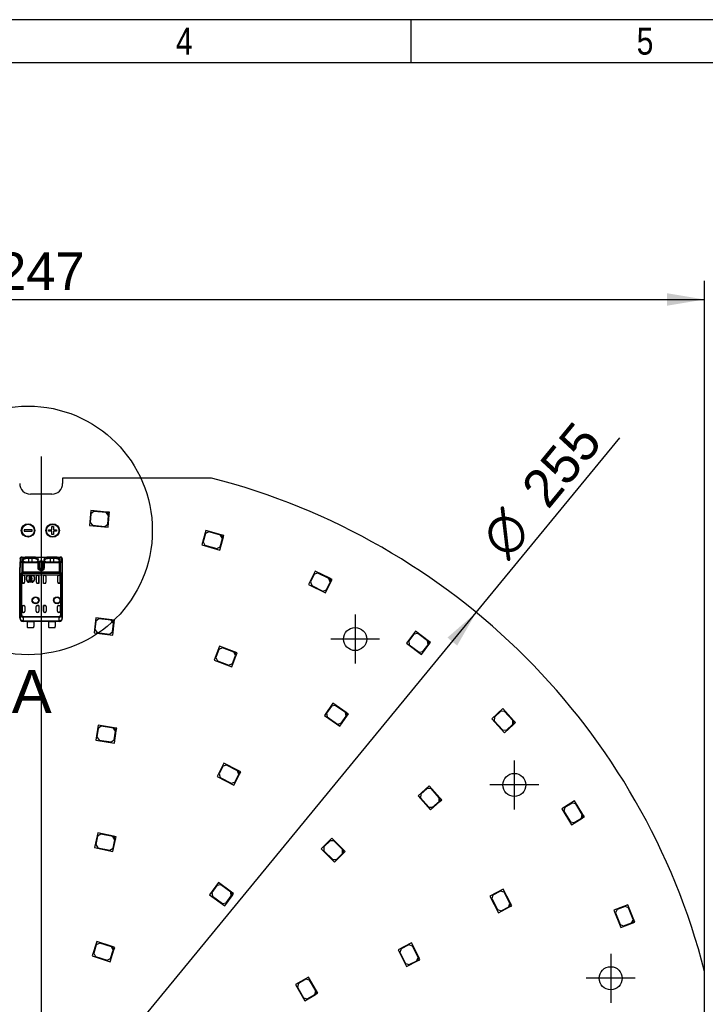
# Model space of a CAD drawing. Header units: millimetres. Extents: x 16 to 406, y 13 to 285.
# Tile 11 of 15: x 155 to 219, y 193 to 285. Entities that reach past the tile are written whole.
import ezdxf
from ezdxf.enums import TextEntityAlignment as Align
from ezdxf.lldxf.tags import DXFTag

# ---------------------------------------------------------------- set-up
doc = ezdxf.new("R2010")
doc.units = ezdxf.units.MM
for name, color, linetype in [('10', 7, 'Continuous'), ('4010-411-12610_S', 7, 'Continuous'), ('Default', 7, 'Continuous'), ('LED_2835', 7, 'Continuous'), ('PCB_RDLED255', 7, 'Continuous')]:
    doc.layers.add(name, color=color, linetype=linetype)
doc.styles.add('SEACAD_Arial', font='arial.ttf')
doc.styles.add('SEACAD_Solid_Edge_ANSI1_Symbols', font='semeca1.ttf')
tags = doc.linetypes.add('CENTER2', pattern=[28.575, 19.05, -3.175, 3.175, -3.175]).pattern_tags.tags
tags[10:11] = [DXFTag(74, 4), DXFTag(75, 0), DXFTag(340, '0'), DXFTag(46, 0.0), DXFTag(50, 0.0), DXFTag(44, 0.0), DXFTag(45, 0.0)]
tags[8:9] = [DXFTag(74, 4), DXFTag(75, 0), DXFTag(340, '0'), DXFTag(46, 0.0), DXFTag(50, 0.0), DXFTag(44, 0.0), DXFTag(45, 0.0)]
tags[6:7] = [DXFTag(74, 4), DXFTag(75, 0), DXFTag(340, '0'), DXFTag(46, 0.0), DXFTag(50, 0.0), DXFTag(44, 0.0), DXFTag(45, 0.0)]
tags[4:5] = [DXFTag(74, 4), DXFTag(75, 0), DXFTag(340, '0'), DXFTag(46, 0.0), DXFTag(50, 0.0), DXFTag(44, 0.0), DXFTag(45, 0.0)]
doc.dimstyles.new('ISO', dxfattribs={"dimtxt": 3.5, "dimasz": 3.5, "dimexe": 1.75, "dimexo": 0, "dimgap": 0.875, "dimtad": 1, "dimlfac": 2, "dimtxsty": 'SEACAD_Arial', "dimblk1": '_SE_FILLED', "dimblk2": '_SE_FILLED', "dimsah": 1, "dimcen": 1.75, "dimadec": 0, "dimazin": 0, "dimtfac": 0.5, "dimtdec": 3, "dimtmove": 0, "dimatfit": 3, "dimfxl": 1, "dimarcsym": 0})

# ---------------------------------------------------------------- blocks, each defined once
blk = doc.blocks.new('SEANNOT_GROUP')
at = {"layer": 'Default', "color": 7, "linetype": 'CENTER2'}
for p, q in [((186.014, 229.216), (186.014, 224.666)), ((188.289, 226.941), (183.739, 226.941))]:
    blk.add_line(p, q, dxfattribs=at)
blk = doc.blocks.new('SEANNOT_GROUP1')
at = {"layer": 'Default', "color": 7, "linetype": 'CENTER2'}
for p, q in [((200.833, 215.636), (200.833, 211.086)), ((203.108, 213.361), (198.558, 213.361))]:
    blk.add_line(p, q, dxfattribs=at)
blk = doc.blocks.new('SEANNOT_GROUP2')
at = {"layer": 'Default', "color": 7, "linetype": 'CENTER2'}
for p, q in [((209.802, 197.647), (209.802, 193.097)), ((212.077, 195.372), (207.527, 195.372))]:
    blk.add_line(p, q, dxfattribs=at)
blk = doc.blocks.new('SEANNOT_GROUP13')
at = {"layer": 'Default', "color": 7, "linetype": 'CENTER2'}
blk.add_line((156.789, 243.921), (156.789, 114.921), dxfattribs=at)
blk = doc.blocks.new('SE')
at = {"layer": '4010-411-12610_S', "color": 7, "linetype": 'Continuous'}
for p, q in [((154.818, 234.4), (154.844, 234.447)), ((154.818, 234.4), (154.818, 233.596)), ((154.818, 234.4), (154.825, 234.109)), ((154.825, 229.215), (154.825, 234.109)), ((154.828, 234.109), (154.825, 234.109)), ((154.828, 229.215), (154.828, 234.109)), ((154.905, 234.056), (154.828, 234.109)), ((155.018, 234.019), (154.905, 234.056)), ((154.925, 234.203), (154.918, 234.494)), ((155.217, 234.541), (154.939, 234.541)), ((155.016, 234.571), (155.393, 234.571)), ((155.018, 233.199), (155.018, 234.019)), ((155.081, 234.019), (155.018, 234.019)), ((155.057, 234.399), (155.059, 234.234)), ((155.107, 234.257), (155.057, 234.399)), ((155.081, 234.113), (155.081, 234.019)), ((155.081, 234.113), (156.496, 234.113)), ((156.496, 234.019), (155.081, 234.019)), ((155.081, 234.019), (155.081, 233.199)), ((155.108, 234.177), (155.107, 234.257)), ((155.254, 234.4), (155.218, 234.541)), ((155.364, 234.123), (156.214, 234.123)), ((155.614, 234.571), (155.393, 234.571)), ((155.393, 234.571), (155.413, 234.421)), ((155.614, 234.421), (155.413, 234.421)), ((155.614, 234.571), (155.614, 234.421)), ((155.964, 234.571), (155.614, 234.571)), ((155.964, 234.421), (155.614, 234.421)), ((155.614, 234.421), (155.614, 234.123)), ((155.964, 234.421), (155.964, 234.571)), ((156.184, 234.571), (155.964, 234.571)), ((156.164, 234.421), (155.964, 234.421)), ((155.964, 234.123), (155.964, 234.421)), ((156.164, 234.421), (156.184, 234.571)), ((156.184, 234.571), (156.578, 234.571)), ((156.325, 234.4), (156.362, 234.54)), ((157.217, 234.541), (156.36, 234.541)), ((156.52, 234.398), (156.47, 234.257)), ((156.496, 234.019), (156.496, 234.113)), ((156.496, 233.521), (156.496, 234.019)), ((156.559, 234.019), (156.496, 234.019)), ((156.519, 234.234), (156.52, 234.398)), ((156.665, 234.053), (156.559, 234.019)), ((156.559, 234.019), (156.559, 233.521)), ((156.578, 234.571), (156.591, 234.57)), ((156.665, 233.521), (156.665, 234.053)), ((157.018, 234.019), (156.912, 234.053)), ((156.912, 234.053), (156.912, 233.521)), ((156.986, 234.571), (156.999, 234.571)), ((156.999, 234.571), (157.393, 234.571)), ((157.081, 234.019), (157.018, 234.019)), ((157.018, 233.521), (157.018, 234.019)), ((157.057, 234.399), (157.059, 234.234)), ((157.107, 234.257), (157.057, 234.399)), ((157.109, 234.093), (157.059, 234.234)), ((157.081, 234.113), (158.496, 234.113)), ((157.081, 234.113), (157.081, 234.019)), ((158.496, 234.019), (157.081, 234.019)), ((157.081, 234.019), (157.081, 233.521)), ((157.108, 234.177), (157.107, 234.257)), ((157.254, 234.4), (157.218, 234.541)), ((157.364, 234.123), (158.214, 234.123)), ((157.393, 234.571), (157.413, 234.421)), ((157.614, 234.571), (157.393, 234.571)), ((157.614, 234.421), (157.413, 234.421)), ((157.614, 234.571), (157.614, 234.421)), ((157.964, 234.571), (157.614, 234.571)), ((157.614, 234.421), (157.614, 234.123)), ((157.964, 234.421), (157.614, 234.421)), ((158.184, 234.571), (157.964, 234.571)), ((157.964, 234.421), (157.964, 234.571)), ((158.164, 234.421), (157.964, 234.421)), ((157.964, 234.123), (157.964, 234.421)), ((158.164, 234.421), (158.184, 234.571)), ((158.184, 234.571), (158.561, 234.571)), ((158.325, 234.4), (158.362, 234.54)), ((158.638, 234.541), (158.36, 234.541)), ((158.47, 234.257), (158.469, 234.198)), ((158.52, 234.398), (158.47, 234.257)), ((158.496, 234.019), (158.496, 234.113)), ((158.496, 233.199), (158.496, 234.019)), ((158.559, 234.019), (158.496, 234.019)), ((158.519, 234.234), (158.52, 234.398)), ((158.672, 234.056), (158.559, 234.019)), ((158.559, 234.019), (158.559, 233.199)), ((158.659, 234.494), (158.652, 234.203)), ((158.749, 234.109), (158.672, 234.056)), ((158.752, 234.109), (158.749, 234.109)), ((158.749, 229.215), (158.749, 234.109)), ((158.752, 234.109), (158.759, 234.4)), ((158.752, 234.109), (158.752, 229.215)), ((158.759, 233.596), (158.759, 234.4)), ((154.814, 228.871), (154.814, 233.596)), ((154.818, 233.596), (154.814, 233.596)), ((154.818, 233.596), (154.818, 233.599)), ((154.971, 233.085), (154.871, 232.917)), ((154.871, 229.151), (154.871, 232.917)), ((154.96, 232.888), (154.96, 229.151)), ((154.96, 232.888), (154.97, 232.887)), ((155.111, 232.887), (154.97, 232.887)), ((155.011, 232.121), (155.011, 232.787)), ((155.012, 232.787), (155.011, 232.787)), ((155.012, 232.787), (155.012, 232.124)), ((155.018, 233.199), (155.081, 233.199)), ((158.535, 233.029), (155.042, 233.029)), ((155.081, 233.199), (158.496, 233.199)), ((155.111, 232.887), (155.133, 232.887)), ((156.444, 232.887), (155.133, 232.887)), ((155.233, 232.787), (155.233, 232.221)), ((155.539, 232.851), (156.039, 232.851)), ((155.539, 232.851), (155.539, 232.837)), ((155.539, 232.837), (156.039, 232.837)), ((155.757, 232.797), (155.823, 232.797)), ((155.757, 232.745), (155.757, 232.797)), ((155.823, 232.797), (155.823, 232.745)), ((156.039, 232.837), (156.039, 232.851)), ((156.344, 232.221), (156.344, 232.787)), ((156.444, 232.887), (156.466, 232.887)), ((157.111, 232.887), (156.466, 232.887)), ((156.496, 233.521), (156.559, 233.521)), ((156.559, 233.521), (156.665, 233.521)), ((156.566, 232.121), (156.566, 232.787)), ((156.566, 232.787), (156.566, 232.124)), ((156.566, 232.787), (156.566, 232.787)), ((156.733, 233.422), (156.621, 233.456)), ((156.665, 233.521), (156.912, 233.521)), ((156.733, 233.422), (156.718, 233.324)), ((156.718, 233.324), (156.859, 233.324)), ((156.783, 233.421), (156.774, 233.421)), ((156.845, 233.422), (156.783, 233.421)), ((156.845, 233.422), (156.859, 233.324)), ((156.912, 233.521), (157.018, 233.521)), ((157.011, 232.121), (157.011, 232.787)), ((157.012, 232.787), (157.011, 232.787)), ((157.012, 232.124), (157.012, 232.787)), ((157.018, 233.521), (157.081, 233.521)), ((157.111, 232.887), (157.133, 232.887)), ((158.444, 232.887), (157.133, 232.887)), ((157.233, 232.787), (157.233, 232.221)), ((158.344, 232.221), (158.344, 232.787)), ((158.444, 232.887), (158.466, 232.887)), ((158.607, 232.887), (158.466, 232.887)), ((158.496, 233.199), (158.559, 233.199)), ((158.566, 232.121), (158.566, 232.787)), ((158.566, 232.787), (158.566, 232.124)), ((158.566, 232.787), (158.566, 232.787)), ((158.706, 232.919), (158.607, 233.085)), ((158.617, 229.151), (158.617, 232.888)), ((158.706, 232.919), (158.706, 229.151)), ((158.759, 233.599), (158.759, 233.596)), ((158.764, 233.596), (158.759, 233.596)), ((158.764, 228.871), (158.764, 233.596)), ((155.012, 232.124), (155.011, 232.121)), ((155.133, 232.121), (155.011, 232.121)), ((155.137, 232.124), (155.012, 232.124)), ((155.137, 232.124), (155.133, 232.121)), ((155.425, 232.437), (155.425, 232.737)), ((155.439, 232.737), (155.425, 232.737)), ((155.425, 232.437), (155.439, 232.437)), ((155.439, 232.437), (155.439, 232.737)), ((155.543, 232.297), (155.543, 232.363)), ((155.543, 232.363), (155.757, 232.363)), ((156.037, 232.297), (155.543, 232.297)), ((155.689, 232.621), (155.626, 232.621)), ((155.626, 232.538), (155.689, 232.538)), ((155.939, 232.237), (155.639, 232.237)), ((155.639, 232.237), (155.639, 232.224)), ((155.939, 232.224), (155.639, 232.224)), ((155.757, 232.477), (155.757, 232.683)), ((155.757, 232.363), (155.757, 232.414)), ((155.823, 232.683), (155.823, 232.477)), ((155.823, 232.414), (155.823, 232.363)), ((155.823, 232.363), (156.037, 232.363)), ((155.939, 232.224), (155.939, 232.237)), ((156.037, 232.363), (156.037, 232.297)), ((156.152, 232.737), (156.139, 232.737)), ((156.139, 232.737), (156.139, 232.437)), ((156.139, 232.437), (156.152, 232.437)), ((156.152, 232.737), (156.152, 232.437)), ((156.44, 232.124), (156.566, 232.124)), ((156.44, 232.124), (156.444, 232.121)), ((156.566, 232.121), (156.444, 232.121)), ((156.566, 232.124), (156.566, 232.121)), ((157.012, 232.124), (157.011, 232.121)), ((157.133, 232.121), (157.011, 232.121)), ((157.012, 232.124), (157.137, 232.124)), ((157.137, 232.124), (157.133, 232.121)), ((158.566, 232.124), (158.44, 232.124)), ((158.44, 232.124), (158.444, 232.121)), ((158.566, 232.121), (158.444, 232.121)), ((158.566, 232.124), (158.566, 232.121)), ((155.011, 229.521), (155.011, 230.071)), ((155.011, 230.071), (155.164, 230.071)), ((155.012, 230.067), (155.011, 230.071)), ((155.012, 230.067), (155.164, 230.067)), ((155.012, 230.067), (155.012, 229.521)), ((155.164, 230.067), (155.164, 230.071)), ((156.414, 230.071), (156.566, 230.071)), ((156.414, 230.071), (156.414, 230.067)), ((156.566, 230.067), (156.414, 230.067)), ((156.566, 230.071), (156.566, 229.521)), ((156.566, 230.067), (156.566, 230.071)), ((156.566, 230.067), (156.566, 229.521)), ((157.011, 229.521), (157.011, 230.071)), ((157.011, 230.071), (157.164, 230.071)), ((157.012, 230.067), (157.011, 230.071)), ((157.164, 230.067), (157.012, 230.067)), ((157.012, 230.067), (157.012, 229.521)), ((157.164, 230.067), (157.164, 230.071)), ((158.414, 230.071), (158.566, 230.071)), ((158.414, 230.071), (158.414, 230.067)), ((158.414, 230.067), (158.566, 230.067)), ((158.566, 230.071), (158.566, 229.521)), ((158.566, 230.067), (158.566, 230.071)), ((158.566, 230.067), (158.566, 229.521)), ((154.825, 229.215), (154.822, 228.879)), ((154.825, 229.215), (154.828, 229.215)), ((154.871, 229.151), (154.96, 229.151)), ((154.878, 229.108), (154.96, 229.151)), ((155.011, 229.521), (155.012, 229.521)), ((155.164, 229.421), (155.111, 229.421)), ((155.264, 229.971), (155.264, 229.521)), ((156.314, 229.521), (156.314, 229.971)), ((156.466, 229.421), (156.414, 229.421)), ((156.566, 229.521), (156.566, 229.521)), ((157.011, 229.521), (157.012, 229.521)), ((157.164, 229.421), (157.111, 229.421)), ((157.264, 229.971), (157.264, 229.521)), ((158.314, 229.521), (158.314, 229.971)), ((158.466, 229.421), (158.414, 229.421)), ((158.566, 229.521), (158.566, 229.521)), ((158.617, 229.151), (158.706, 229.151)), ((158.694, 229.11), (158.617, 229.151)), ((158.699, 229.108), (158.694, 229.11)), ((158.749, 229.215), (158.752, 229.215)), ((158.755, 228.879), (158.752, 229.215)), ((154.814, 228.871), (154.822, 228.879)), ((155.121, 228.578), (155.114, 228.578)), ((155.114, 228.571), (155.114, 228.578)), ((155.476, 228.571), (155.114, 228.571)), ((155.121, 228.578), (155.122, 228.579)), ((155.125, 228.96), (155.122, 228.649)), ((155.122, 228.649), (158.455, 228.649)), ((155.122, 228.649), (155.122, 228.579)), ((158.455, 228.579), (155.122, 228.579)), ((155.125, 229.037), (158.452, 229.037)), ((155.125, 229.037), (155.125, 228.96)), ((158.452, 228.96), (155.125, 228.96)), ((155.476, 228.572), (156.101, 228.572)), ((155.476, 228.572), (155.476, 228.096)), ((156.101, 228.572), (156.101, 228.096)), ((157.476, 228.571), (156.101, 228.571)), ((157.476, 228.572), (158.101, 228.572)), ((157.476, 228.572), (157.476, 228.096)), ((158.101, 228.572), (158.101, 228.096)), ((158.464, 228.571), (158.101, 228.571)), ((158.452, 228.96), (158.452, 229.037)), ((158.455, 228.649), (158.452, 228.96)), ((158.455, 228.579), (158.455, 228.649)), ((158.455, 228.579), (158.456, 228.578)), ((158.456, 228.578), (158.464, 228.578)), ((158.464, 228.571), (158.464, 228.578)), ((158.755, 228.879), (158.764, 228.871)), ((155.501, 228.021), (156.076, 228.021)), ((157.501, 228.021), (158.076, 228.021))]:
    blk.add_line(p, q, dxfattribs=at)
for centre, radius in [((156.264, 230.546), 0.328), ((156.264, 230.546), 0.293), ((156.264, 230.546), 0.276), ((156.264, 230.546), 0.275), ((158.264, 230.546), 0.328), ((158.264, 230.546), 0.293), ((158.264, 230.546), 0.276), ((158.264, 230.546), 0.275)]:
    blk.add_circle(centre, radius, dxfattribs=at)
for centre, radius, start, end in [((154.916, 234.396), 0.0975, 88.48459, 177.9947), ((154.931, 234.1), 0.103, 93.11464, 174.83654), ((154.993, 234.378), 0.187, 90.19516, 125.28661), ((155.02, 234.038), 0.116, 105.46612, 171.31299), ((155.065, 234.305), 0.173, 216.13014, 243.83762), ((155.208, 234.563), 0.467, 242.0828, 254.23594), ((155.142, 234.004), 0.125, 119.27157, 173.17257), ((155.368, 234.188), 0.384, 86.27538, 113.21533), ((155.397, 233.93), 0.491, 88.10108, 107.04825), ((156.171, 233.857), 0.564, 74.19842, 90.66781), ((156.21, 234.19), 0.382, 66.72984, 93.84838), ((156.435, 234.004), 0.125, 6.8284, 60.72731), ((156.789, 233.625), 0.561, 68.51839, 111.48167), ((156.551, 234.035), 0.116, 8.5939, 73.72372), ((156.788, 235.542), 0.992, 258.55092, 281.47508), ((156.789, 233.879), 0.213, 54.70197, 125.29806), ((157.212, 234.575), 0.481, 243.05736, 254.18187), ((157.142, 234.004), 0.125, 119.27675, 173.16842), ((157.368, 234.187), 0.384, 86.25794, 113.18384), ((157.397, 233.93), 0.491, 88.1004, 107.04597), ((158.171, 233.857), 0.564, 74.19853, 90.66868), ((158.21, 234.19), 0.381, 66.7079, 93.85406), ((158.37, 234.562), 0.467, 285.76195, 297.932), ((158.435, 234.004), 0.125, 6.82926, 60.7266), ((158.512, 234.305), 0.173, 296.17127, 323.85879), ((158.558, 234.038), 0.115, 8.61283, 74.6201), ((158.592, 234.39), 0.173, 45.99094, 81.64475), ((158.65, 234.458), 0.0836, 43.11758, 98.16286), ((158.646, 234.1), 0.103, 5.04876, 86.99137), ((158.661, 234.396), 0.0975, 2.00873, 91.51606), ((158.582, 234.395), 0.177, 0.50266, 42.65083), ((154.993, 233.142), 0.256, 241.46541, 262.63248), ((155.619, 232.645), 0.693, 146.32471, 159.48489), ((154.837, 233.208), 0.181, 317.48896, 357.18392), ((155.12, 233.2), 0.188, 217.5468, 245.63361), ((154.67, 233.203), 0.411, 334.90956, 359.42448), ((155.539, 232.737), 0.113, 90, 180), ((155.539, 232.737), 0.1, 90, 180), ((155.79, 232.58), 0.169, 101.32726, 165.79581), ((155.79, 232.58), 0.169, 281.32726, 78.67274), ((156.039, 232.737), 0.113, 0, 90), ((156.039, 232.737), 0.1, 0, 90), ((156.767, 233.755), 0.334, 264.13428, 271.30051), ((158.911, 233.204), 0.415, 180.69705, 204.96949), ((157.958, 232.645), 0.693, 20.5133, 33.67456), ((158.742, 233.208), 0.183, 183.00931, 222.31929), ((158.593, 233.1), 0.214, 276.32785, 301.97261), ((155.639, 232.437), 0.213, 180, 270), ((155.639, 232.437), 0.2, 180, 270), ((155.79, 232.58), 0.169, 194.20419, 258.67274), ((155.79, 232.58), 0.108, 107.78466, 157.56802), ((155.79, 232.58), 0.108, 202.43198, 252.21534), ((155.79, 232.58), 0.108, 287.78466, 72.21534), ((155.939, 232.437), 0.213, 270, 360), ((155.939, 232.437), 0.2, 270, 0), ((154.977, 229.146), 0.107, 177.68902, 201.18316), ((155.131, 229.251), 0.291, 209.48442, 268.81258), ((155.164, 229.521), 0.1, 270, 0), ((156.414, 229.521), 0.1, 180, 270), ((157.164, 229.521), 0.1, 270, 0), ((158.414, 229.521), 0.1, 180, 270), ((158.446, 229.251), 0.291, 271.25693, 330.52506), ((158.598, 229.147), 0.108, 338.80787, 1.99039), ((155.122, 228.879), 0.3, 180.00397, 269.99564), ((158.455, 228.879), 0.3, 270.00436, 359.99716), ((155.601, 228.096), 0.125, 180, 216.8699), ((155.976, 228.096), 0.125, 323.1301, 0), ((157.601, 228.096), 0.125, 180, 216.8699), ((157.976, 228.096), 0.125, 323.1301, 0)]:
    blk.add_arc(centre, radius, start, end, dxfattribs=at)
for centre, major_axis, ratio, start_param, end_param in [((154.925, 234.109), (-0.1, -0.0024), 0.939661, 4.689874, 6.257729), ((154.939, 234.447), (0.074, -0.0672), 0.8975, 3.122934, 3.932999), ((154.939, 234.447), (0.074, -0.0672), 0.8975, 2.254597, 3.122934), ((155.369, 234.495), (0.451, 0), 0.342128, 2.840825, 3.150345), ((155.017, 234.471), (0, -0.1), 0.754543, 3.141545, 3.42208), ((156.19, 234.234), (0.469, 0), 0.34202, -0.859272, -0.576897), ((158.561, 234.471), (0, 0.1), 0.754543, 5.888059, 6.283069), ((158.209, 234.495), (-0.45, 0), 0.34204, 3.132956, 3.443098), ((158.652, 234.109), (-0.1, 0.0024), 0.939661, 3.166998, 4.734915), ((155.114, 233.596), (-0.3, 0), 0.999962, 6.103357, 6.283185), ((155.111, 232.787), (0.1, 0), 0.999994, 1.570796, 3.141593), ((155.112, 232.787), (0.1, 0), 0.999994, 1.570796, 3.141593), ((155.133, 232.787), (0.1, 0), 0.999848, 0, 1.570796), ((156.444, 232.787), (-0.1, 0), 0.999848, 4.712389, 6.283185), ((156.466, 232.787), (-0.1, 0), 0.999994, 3.141593, 4.712389), ((156.466, 232.787), (-0.1, 0), 0.999994, 3.141593, 4.712389), ((156.747, 233.521), (0, -0.1), 0.821429, 4.712389, 6.100671), ((156.83, 233.521), (0, 0.1), 0.821429, 3.324107, 4.712389), ((157.111, 232.787), (0.1, 0), 0.999994, 1.570796, 3.141593), ((157.112, 232.787), (0.1, 0), 0.999994, 1.570796, 3.141593), ((157.133, 232.787), (0.1, 0), 0.999848, 0, 1.570796), ((158.444, 232.787), (-0.1, 0), 0.999848, 4.712389, 6.283185), ((158.466, 232.787), (-0.1, 0), 0.999994, 3.141593, 4.712389), ((158.466, 232.787), (-0.1, 0), 0.999994, 3.141593, 4.712389), ((158.464, 233.596), (-0.3, 0), 0.999962, 3.141594, 3.321418), ((155.133, 232.221), (0.0707, 0.0707), 0.999695, 3.926839, 5.497939), ((155.137, 232.224), (0.0707, 0.0707), 0.999695, 3.932239, 4.712389), ((156.444, 232.221), (-0.0707, 0.0707), 0.999695, 0.785246, 2.356347), ((156.44, 232.224), (-0.0707, 0.0707), 0.999695, 1.570796, 2.356347), ((157.133, 232.221), (0.0707, 0.0707), 0.999695, 3.926838, 5.497939), ((157.137, 232.224), (0.0707, 0.0707), 0.999695, 3.926838, 4.712389), ((158.444, 232.221), (-0.0707, 0.0707), 0.999695, 0.785246, 2.356347), ((158.44, 232.224), (-0.0707, 0.0707), 0.999695, 1.570796, 2.356347), ((155.164, 229.971), (0, -0.1), 0.999848, 1.570796, 3.141601), ((155.164, 229.967), (0, -0.1), 0.999848, 1.570796, 3.141601), ((156.414, 229.971), (0, -0.1), 0.999848, 3.141593, 4.712389), ((156.414, 229.967), (0, -0.1), 0.999848, 3.141592, 4.712389), ((157.164, 229.971), (0, -0.1), 0.999848, 1.570796, 3.141593), ((157.164, 229.967), (0, -0.1), 0.999848, 1.570796, 3.141593), ((158.414, 229.971), (0, -0.1), 0.999848, 3.141593, 4.712389), ((158.414, 229.967), (0, -0.1), 0.999848, 3.141592, 4.712389), ((155.111, 229.521), (0.1, 0), 0.999994, 3.141593, 4.712389), ((155.112, 229.521), (0.1, 0), 0.999994, 3.141593, 4.712375), ((156.466, 229.521), (-0.1, 0), 0.999994, 1.570796, 3.141593), ((156.466, 229.521), (-0.1, 0), 0.999994, 1.570796, 3.141593), ((157.111, 229.521), (0.1, 0), 0.999994, 3.141593, 4.712389), ((157.112, 229.521), (0.1, 0), 0.999994, 3.141593, 4.712389), ((158.466, 229.521), (-0.1, 0), 0.999994, 1.570796, 3.141593), ((158.466, 229.521), (-0.1, 0), 0.999994, 1.57081, 3.141593), ((155.114, 228.871), (0.212, 0.212), 0.999924, 2.35623, 3.926978), ((155.122, 228.879), (-0.3, 0.003), 0.766027, 0.013567, 1.579437), ((158.455, 228.879), (-0.3, -0.003), 0.766027, 1.562157, 3.128038), ((158.464, 228.871), (-0.212, 0.212), 0.999924, 2.356207, 3.926956)]:
    blk.add_ellipse(centre, major_axis=major_axis, ratio=ratio, start_param=start_param, end_param=end_param, dxfattribs=at)
for points, degree, knots in [([(154.939, 234.541), (154.942, 234.545), (154.95, 234.554), (154.967, 234.564), (154.988, 234.57), (155.007, 234.57), (155.016, 234.571)], 3, [0, 0, 0, 0, 0.227998, 0.471255, 0.728745, 1, 1, 1, 1]), ([(155.058, 234.234), (155.059, 234.221), (155.065, 234.207), (155.093, 234.181), (155.115, 234.168), (155.174, 234.146), (155.209, 234.137), (155.285, 234.126), (155.325, 234.123), (155.364, 234.123)], 3, [0, 0, 0, 0, 0.25, 0.25, 0.5, 0.5, 0.75, 0.75, 1, 1, 1, 1]), ([(155.253, 234.4), (155.242, 234.395), (155.22, 234.384), (155.19, 234.367), (155.163, 234.348), (155.139, 234.328), (155.121, 234.306), (155.109, 234.282), (155.108, 234.266), (155.107, 234.257)], 3, [0, 0, 0, 0, 0.119175, 0.246235, 0.381187, 0.524038, 0.67479, 0.833445, 1, 1, 1, 1]), ([(156.214, 234.123), (156.292, 234.123), (156.372, 234.135), (156.486, 234.176), (156.517, 234.206), (156.519, 234.234)], 3, [0, 0, 0, 0, 0.5, 0.5, 1, 1, 1, 1]), ([(156.47, 234.257), (156.47, 234.264), (156.469, 234.277), (156.461, 234.297), (156.449, 234.316), (156.427, 234.34), (156.39, 234.368), (156.346, 234.389), (156.324, 234.4)], 3, [0, 0, 0, 0, 0.129424, 0.256929, 0.382523, 0.506216, 0.751084, 1, 1, 1, 1]), ([(157.058, 234.234), (157.059, 234.221), (157.065, 234.207), (157.093, 234.181), (157.115, 234.168), (157.174, 234.146), (157.209, 234.137), (157.285, 234.126), (157.325, 234.123), (157.364, 234.123)], 3, [0, 0, 0, 0, 0.25, 0.25, 0.5, 0.5, 0.75, 0.75, 1, 1, 1, 1]), ([(157.253, 234.4), (157.242, 234.395), (157.22, 234.384), (157.19, 234.367), (157.163, 234.348), (157.139, 234.328), (157.121, 234.306), (157.109, 234.282), (157.108, 234.266), (157.107, 234.257)], 3, [0, 0, 0, 0, 0.119189, 0.246257, 0.381214, 0.524065, 0.674813, 0.833458, 1, 1, 1, 1]), ([(158.214, 234.123), (158.292, 234.123), (158.372, 234.135), (158.486, 234.176), (158.517, 234.206), (158.519, 234.234)], 3, [0, 0, 0, 0, 0.5, 0.5, 1, 1, 1, 1]), ([(158.47, 234.257), (158.47, 234.264), (158.469, 234.277), (158.461, 234.297), (158.449, 234.316), (158.427, 234.34), (158.39, 234.368), (158.346, 234.389), (158.324, 234.4)], 3, [0, 0, 0, 0, 0.129424, 0.256929, 0.382523, 0.506216, 0.751084, 1, 1, 1, 1]), ([(156.718, 233.324), (156.623, 233.342), (156.563, 233.395), (156.502, 233.447), (156.496, 233.521)], 2, [0, 0, 0, 0.5, 0.5, 1, 1, 1]), ([(156.621, 233.456), (156.605, 233.464), (156.591, 233.473), (156.567, 233.495), (156.559, 233.508), (156.559, 233.521)], 3, [0, 0, 0, 0, 0.5, 0.5, 1, 1, 1, 1]), ([(157.018, 233.521), (157.017, 233.518), (157.016, 233.51), (157.01, 233.497), (156.996, 233.481), (156.976, 233.467), (156.938, 233.446), (156.894, 233.43), (156.857, 233.424), (156.845, 233.422)], 3, [0, 0, 0, 0, 0.043186, 0.098981, 0.205363, 0.325965, 0.45185, 0.820133, 1, 1, 1, 1]), ([(156.859, 233.324), (156.87, 233.326), (156.899, 233.332), (156.952, 233.351), (157.014, 233.389), (157.057, 233.439), (157.073, 233.479), (157.079, 233.503), (157.08, 233.515), (157.081, 233.521)], 3, [0, 0, 0, 0, 0.100643, 0.277927, 0.536152, 0.773195, 0.8851, 0.944575, 1, 1, 1, 1]), ([(154.878, 229.108), (154.871, 229.112), (154.859, 229.118), (154.846, 229.132), (154.835, 229.148), (154.827, 229.174), (154.826, 229.201), (154.825, 229.215)], 3, [0, 0, 0, 0, 0.22116, 0.406893, 0.558337, 0.7658, 1, 1, 1, 1]), ([(154.871, 229.151), (154.868, 229.151), (154.856, 229.153), (154.844, 229.158), (154.836, 229.169), (154.834, 229.175), (154.832, 229.183), (154.829, 229.193), (154.828, 229.206), (154.828, 229.212), (154.828, 229.215)], 3, [0, 0, 0, 0, 0.139359, 0.528699, 0.63957, 0.693828, 0.749169, 0.871848, 0.954914, 1, 1, 1, 1]), ([(158.699, 229.108), (158.702, 229.11), (158.711, 229.114), (158.722, 229.123), (158.732, 229.134), (158.739, 229.144), (158.744, 229.156), (158.748, 229.172), (158.751, 229.192), (158.752, 229.207), (158.752, 229.215)], 3, [0, 0, 0, 0, 0.103499, 0.29232, 0.407301, 0.532909, 0.64319, 0.751757, 0.866674, 1, 1, 1, 1]), ([(158.749, 229.215), (158.749, 229.21), (158.748, 229.198), (158.746, 229.185), (158.743, 229.175), (158.741, 229.169), (158.733, 229.159), (158.722, 229.153), (158.71, 229.151), (158.706, 229.151)], 3, [0, 0, 0, 0, 0.082466, 0.249738, 0.305201, 0.359595, 0.470754, 0.837658, 1, 1, 1, 1])]:
    blk.add_open_spline(points, degree=degree, knots=knots, dxfattribs=at)
for points in [[(155.217, 234.541), (155.114, 234.502), (155.058, 234.454), (155.058, 234.399)], [(156.52, 234.399), (156.519, 234.454), (156.462, 234.503), (156.36, 234.541)], [(157.217, 234.541), (157.114, 234.502), (157.058, 234.454), (157.058, 234.399)], [(158.52, 234.399), (158.519, 234.454), (158.462, 234.503), (158.36, 234.541)], [(158.561, 234.571), (158.596, 234.571), (158.623, 234.562), (158.638, 234.541)], [(155.125, 229.037), (155.102, 229.038), (155.06, 229.047), (155.005, 229.085), (154.974, 229.126), (154.96, 229.151)], [(158.617, 229.151), (158.602, 229.126), (158.571, 229.084), (158.516, 229.047), (158.474, 229.038), (158.452, 229.037)]]:
    blk.add_open_spline(points, degree=3, dxfattribs=at)
for points, weights in [([(156.912, 234.053), (156.92, 234.1), (156.952, 234.137), (156.994, 234.147)], [1.12803189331, 0.957317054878, 0.957322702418, 1.12804883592]), ([(158.607, 233.085), (158.59, 233.062), (158.564, 233.042), (158.535, 233.029)], [1.03238197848, 0.973672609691, 0.994794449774, 1.09574749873])]:
    blk.add_rational_spline(points, weights, degree=3, dxfattribs=at)
at = {"layer": 'LED_2835', "color": 7, "linetype": 'Continuous'}
for p, q in [((161.402, 238.896), (161.272, 237.502)), ((161.424, 238.592), (161.35, 237.796)), ((162.895, 238.757), (161.402, 238.896)), ((161.696, 238.818), (161.424, 238.592)), ((162.841, 238.712), (161.696, 238.818)), ((163.067, 238.44), (162.841, 238.712)), ((163.144, 238.734), (162.895, 238.757)), ((162.895, 238.757), (163.121, 238.485)), ((162.993, 237.643), (163.067, 238.44)), ((163.015, 237.34), (163.121, 238.485)), ((163.121, 238.485), (163.144, 238.734)), ((161.272, 237.502), (163.015, 237.34)), ((161.35, 237.796), (161.576, 237.524)), ((161.576, 237.524), (162.721, 237.418)), ((162.721, 237.418), (162.993, 237.643)), ((172.114, 237.048), (171.731, 235.702)), ((172.08, 236.746), (171.861, 235.976)), ((172.389, 236.918), (172.08, 236.746)), ((173.556, 236.638), (172.114, 237.048)), ((173.495, 236.603), (172.389, 236.918)), ((173.667, 236.294), (173.495, 236.603)), ((173.797, 236.569), (173.556, 236.638)), ((173.556, 236.638), (173.729, 236.329)), ((173.729, 236.329), (173.797, 236.569)), ((171.731, 235.702), (173.414, 235.223)), ((171.861, 235.976), (172.033, 235.667)), ((172.033, 235.667), (173.139, 235.353)), ((173.139, 235.353), (173.448, 235.525)), ((173.414, 235.223), (173.729, 236.329)), ((173.448, 235.525), (173.667, 236.294)), ((182.304, 233.264), (181.68, 232.01)), ((182.215, 232.973), (181.859, 232.257)), ((182.55, 233.085), (182.215, 232.973)), ((183.647, 232.595), (182.304, 233.264)), ((183.58, 232.572), (182.55, 233.085)), ((181.68, 232.01), (183.247, 231.23)), ((181.859, 232.257), (181.971, 231.921)), ((181.971, 231.921), (183, 231.409)), ((183.247, 231.23), (183.759, 232.26)), ((183.336, 231.521), (183.692, 232.237)), ((183.692, 232.237), (183.58, 232.572)), ((183.871, 232.484), (183.647, 232.595)), ((183.647, 232.595), (183.759, 232.26)), ((183.759, 232.26), (183.871, 232.484)), ((183, 231.409), (183.336, 231.521)), ((161.876, 228.913), (161.707, 227.523)), ((161.889, 228.609), (161.793, 227.815)), ((163.365, 228.732), (161.876, 228.913)), ((162.168, 228.827), (161.889, 228.609)), ((163.309, 228.688), (162.168, 228.827)), ((163.527, 228.41), (163.309, 228.688)), ((163.613, 228.702), (163.365, 228.732)), ((163.365, 228.732), (163.583, 228.454)), ((163.431, 227.616), (163.527, 228.41)), ((163.444, 227.312), (163.583, 228.454)), ((163.583, 228.454), (163.613, 228.702)), ((161.707, 227.523), (163.444, 227.312)), ((161.793, 227.815), (162.011, 227.537)), ((162.011, 227.537), (163.153, 227.398)), ((163.153, 227.398), (163.431, 227.616)), ((191.625, 227.671), (190.782, 226.554)), ((191.485, 227.402), (191.002, 226.763)), ((191.835, 227.45), (191.485, 227.402)), ((192.822, 226.767), (191.625, 227.671)), ((192.752, 226.757), (191.835, 227.45)), ((190.782, 226.554), (192.178, 225.499)), ((191.002, 226.763), (191.051, 226.413)), ((191.051, 226.413), (191.969, 225.72)), ((192.178, 225.499), (192.871, 226.417)), ((192.319, 225.769), (192.801, 226.407)), ((192.801, 226.407), (192.752, 226.757)), ((193.022, 226.616), (192.822, 226.767)), ((192.822, 226.767), (192.871, 226.417)), ((192.871, 226.417), (193.022, 226.616)), ((173.393, 226.279), (172.896, 224.97)), ((173.333, 225.981), (173.05, 225.233)), ((173.656, 226.126), (173.333, 225.981)), ((174.795, 225.747), (173.393, 226.279)), ((174.731, 225.718), (173.656, 226.126)), ((174.533, 224.349), (174.94, 225.425)), ((174.876, 225.396), (174.731, 225.718)), ((175.029, 225.658), (174.795, 225.747)), ((174.795, 225.747), (174.94, 225.425)), ((174.94, 225.425), (175.029, 225.658)), ((191.969, 225.72), (192.319, 225.769)), ((172.896, 224.97), (174.533, 224.349)), ((173.05, 225.233), (173.195, 224.91)), ((173.195, 224.91), (174.27, 224.503)), ((174.27, 224.503), (174.592, 224.648)), ((174.592, 224.648), (174.876, 225.396)), ((183.945, 220.966), (183.15, 219.813)), ((185.179, 220.113), (183.945, 220.966)), ((183.816, 220.69), (183.361, 220.032)), ((183.361, 220.032), (183.425, 219.684)), ((184.163, 220.754), (183.816, 220.69)), ((185.11, 220.101), (184.163, 220.754)), ((185.173, 219.753), (185.11, 220.101)), ((185.385, 219.971), (185.179, 220.113)), ((185.179, 220.113), (185.243, 219.766)), ((185.243, 219.766), (185.385, 219.971)), ((199.76, 220.461), (198.726, 219.518)), ((199.572, 220.222), (198.981, 219.683)), ((199.926, 220.206), (199.572, 220.222)), ((200.771, 219.353), (199.76, 220.461)), ((200.7, 219.356), (199.926, 220.206)), ((183.15, 219.813), (184.59, 218.819)), ((183.425, 219.684), (184.371, 219.031)), ((184.371, 219.031), (184.719, 219.095)), ((184.59, 218.819), (185.243, 219.766)), ((184.719, 219.095), (185.173, 219.753)), ((198.726, 219.518), (199.905, 218.225)), ((198.981, 219.683), (198.965, 219.33)), ((198.965, 219.33), (199.74, 218.48)), ((199.905, 218.225), (200.755, 218.999)), ((200.093, 218.464), (200.684, 219.003)), ((200.684, 219.003), (200.7, 219.356)), ((200.771, 219.353), (200.755, 218.999)), ((200.755, 218.999), (200.939, 219.168)), ((200.939, 219.168), (200.771, 219.353)), ((162.09, 218.918), (161.871, 217.536)), ((162.093, 218.614), (161.968, 217.824)), ((163.572, 218.684), (162.09, 218.918)), ((162.379, 218.822), (162.093, 218.614)), ((163.515, 218.642), (162.379, 218.822)), ((163.722, 218.356), (163.515, 218.642)), ((163.819, 218.645), (163.572, 218.684)), ((163.572, 218.684), (163.78, 218.398)), ((163.597, 217.566), (163.722, 218.356)), ((163.6, 217.262), (163.78, 218.398)), ((163.78, 218.398), (163.819, 218.645)), ((199.74, 218.48), (200.093, 218.464)), ((161.871, 217.536), (163.6, 217.262)), ((161.968, 217.824), (162.175, 217.538)), ((162.175, 217.538), (163.311, 217.358)), ((163.311, 217.358), (163.597, 217.566)), ((173.805, 215.384), (173.169, 214.136)), ((175.141, 214.703), (173.805, 215.384)), ((173.713, 215.094), (173.35, 214.381)), ((174.049, 215.203), (173.713, 215.094)), ((175.074, 214.681), (174.049, 215.203)), ((175.183, 214.344), (175.074, 214.681)), ((175.364, 214.589), (175.141, 214.703)), ((175.141, 214.703), (175.25, 214.366)), ((175.25, 214.366), (175.364, 214.589)), ((173.169, 214.136), (174.728, 213.342)), ((173.35, 214.381), (173.459, 214.045)), ((173.459, 214.045), (174.484, 213.522)), ((174.484, 213.522), (174.82, 213.632)), ((174.728, 213.342), (175.25, 214.366)), ((174.82, 213.632), (175.183, 214.344)), ((192.919, 213.281), (191.871, 212.353)), ((192.727, 213.045), (192.128, 212.514)), ((193.08, 213.023), (192.727, 213.045)), ((193.913, 212.158), (192.919, 213.281)), ((193.843, 212.163), (193.08, 213.023)), ((191.871, 212.353), (193.031, 211.043)), ((192.128, 212.514), (192.107, 212.161)), ((192.107, 212.161), (192.87, 211.301)), ((193.031, 211.043), (193.892, 211.806)), ((193.223, 211.279), (193.821, 211.81)), ((193.821, 211.81), (193.843, 212.163)), ((193.913, 212.158), (193.892, 211.806)), ((193.892, 211.806), (194.079, 211.971)), ((194.079, 211.971), (193.913, 212.158)), ((206.432, 211.879), (205.242, 211.142)), ((206.203, 211.679), (205.523, 211.258)), ((206.547, 211.598), (206.203, 211.679)), ((207.222, 210.604), (206.432, 211.879)), ((192.87, 211.301), (193.223, 211.279)), ((205.242, 211.142), (206.163, 209.654)), ((205.523, 211.258), (205.442, 210.913)), ((205.442, 210.913), (206.048, 209.936)), ((207.153, 210.62), (206.547, 211.598)), ((206.048, 209.936), (206.392, 209.855)), ((206.163, 209.654), (207.141, 210.26)), ((206.392, 209.855), (207.072, 210.276)), ((207.072, 210.276), (207.153, 210.62)), ((207.222, 210.604), (207.141, 210.26)), ((207.141, 210.26), (207.353, 210.391)), ((207.353, 210.391), (207.222, 210.604)), ((162.053, 208.904), (161.762, 207.535)), ((162.039, 208.6), (161.873, 207.818)), ((162.336, 208.793), (162.039, 208.6)), ((163.52, 208.592), (162.053, 208.904)), ((163.461, 208.554), (162.336, 208.793)), ((163.653, 208.257), (163.461, 208.554)), ((163.473, 207.171), (163.712, 208.296)), ((163.487, 207.475), (163.653, 208.257)), ((163.764, 208.54), (163.52, 208.592)), ((163.52, 208.592), (163.712, 208.296)), ((163.712, 208.296), (163.764, 208.54)), ((183.853, 208.402), (182.863, 207.412)), ((183.676, 208.155), (183.111, 207.589)), ((184.03, 208.155), (183.676, 208.155)), ((184.914, 207.341), (183.853, 208.402)), ((184.843, 207.341), (184.03, 208.155)), ((161.762, 207.535), (163.473, 207.171)), ((161.873, 207.818), (162.065, 207.521)), ((162.065, 207.521), (163.19, 207.282)), ((163.19, 207.282), (163.487, 207.475)), ((182.863, 207.412), (184.101, 206.175)), ((183.111, 207.589), (183.111, 207.235)), ((183.111, 207.235), (183.924, 206.422)), ((184.843, 206.988), (184.843, 207.341)), ((185.09, 207.165), (184.914, 207.341)), ((184.914, 207.341), (184.914, 206.988)), ((184.914, 206.988), (185.09, 207.165)), ((183.924, 206.422), (184.277, 206.422)), ((184.101, 206.175), (184.914, 206.988)), ((184.277, 206.422), (184.843, 206.988)), ((173.284, 204.279), (172.462, 203.146)), ((173.149, 204.007), (172.678, 203.36)), ((173.498, 204.062), (173.149, 204.007)), ((174.498, 203.397), (173.284, 204.279)), ((174.428, 203.386), (173.498, 204.062)), ((199.793, 203.673), (198.553, 203.022)), ((199.55, 203.489), (198.842, 203.117)), ((199.888, 203.384), (199.55, 203.489)), ((200.49, 202.344), (199.793, 203.673)), ((172.462, 203.146), (173.877, 202.118)), ((172.678, 203.36), (172.734, 203.01)), ((172.734, 203.01), (173.664, 202.335)), ((173.877, 202.118), (174.553, 203.048)), ((174.013, 202.39), (174.483, 203.037)), ((174.483, 203.037), (174.428, 203.386)), ((174.7, 203.25), (174.498, 203.397)), ((174.498, 203.397), (174.553, 203.048)), ((174.553, 203.048), (174.7, 203.25)), ((198.553, 203.022), (199.366, 201.472)), ((198.842, 203.117), (198.737, 202.78)), ((198.737, 202.78), (199.271, 201.761)), ((200.422, 202.365), (199.888, 203.384)), ((173.664, 202.335), (174.013, 202.39)), ((199.271, 201.761), (199.609, 201.656)), ((199.366, 201.472), (200.384, 202.007)), ((199.609, 201.656), (200.317, 202.028)), ((200.317, 202.028), (200.422, 202.365)), ((200.49, 202.344), (200.384, 202.007)), ((200.384, 202.007), (200.606, 202.123)), ((200.606, 202.123), (200.49, 202.344)), ((211.413, 202.217), (210.108, 201.711)), ((210.108, 201.711), (210.74, 200.08)), ((210.405, 201.773), (210.263, 201.45)), ((211.151, 202.062), (210.405, 201.773)), ((211.475, 201.919), (211.151, 202.062)), ((211.955, 200.818), (211.413, 202.217)), ((211.89, 200.847), (211.475, 201.919)), ((210.263, 201.45), (210.678, 200.377)), ((211.748, 200.524), (211.89, 200.847)), ((211.955, 200.818), (211.812, 200.495)), ((212.045, 200.585), (211.955, 200.818)), ((210.678, 200.377), (211.002, 200.235)), ((210.74, 200.08), (211.812, 200.495)), ((211.002, 200.235), (211.748, 200.524)), ((211.812, 200.495), (212.045, 200.585)), ((161.968, 198.781), (161.535, 197.45)), ((161.923, 198.48), (161.676, 197.719)), ((162.238, 198.641), (161.923, 198.48)), ((163.395, 198.318), (161.968, 198.781)), ((163.332, 198.285), (162.238, 198.641)), ((163.2, 196.909), (163.555, 198.003)), ((163.245, 197.21), (163.492, 197.97)), ((163.492, 197.97), (163.332, 198.285)), ((163.632, 198.24), (163.395, 198.318)), ((163.395, 198.318), (163.555, 198.003)), ((163.555, 198.003), (163.632, 198.24)), ((191.252, 198.657), (190.005, 198.021)), ((190.005, 198.021), (190.799, 196.462)), ((190.295, 198.113), (190.186, 197.777)), ((191.008, 198.476), (190.295, 198.113)), ((191.344, 198.367), (191.008, 198.476)), ((191.933, 197.32), (191.252, 198.657)), ((191.866, 197.342), (191.344, 198.367)), ((161.535, 197.45), (163.2, 196.909)), ((161.676, 197.719), (161.836, 197.404)), ((161.836, 197.404), (162.93, 197.049)), ((162.93, 197.049), (163.245, 197.21)), ((190.186, 197.777), (190.708, 196.752)), ((191.757, 197.006), (191.866, 197.342)), ((191.933, 197.32), (191.824, 196.984)), ((191.824, 196.984), (192.047, 197.098)), ((192.047, 197.098), (191.933, 197.32)), ((190.708, 196.752), (191.044, 196.643)), ((190.799, 196.462), (191.824, 196.984)), ((191.044, 196.643), (191.757, 197.006)), ((181.664, 195.485), (180.452, 194.785)), ((181.429, 195.292), (180.736, 194.892)), ((181.771, 195.2), (181.429, 195.292)), ((182.414, 194.186), (181.664, 195.485)), ((182.346, 194.204), (181.771, 195.2)), ((180.452, 194.785), (181.327, 193.27)), ((180.736, 194.892), (180.645, 194.55)), ((180.645, 194.55), (181.22, 193.554)), ((181.22, 193.554), (181.561, 193.463)), ((181.327, 193.27), (182.323, 193.845)), ((181.561, 193.463), (182.254, 193.863)), ((182.254, 193.863), (182.346, 194.204)), ((182.414, 194.186), (182.323, 193.845)), ((182.323, 193.845), (182.539, 193.97)), ((182.539, 193.97), (182.414, 194.186))]:
    blk.add_line(p, q, dxfattribs=at)
at = {"layer": 'PCB_RDLED255', "color": 7, "linetype": 'Continuous'}
for p, q in [((158.789, 241.921), (158.789, 241.421)), ((172.632, 241.921), (158.789, 241.921)), ((157.789, 240.421), (155.789, 240.421)), ((157.793, 237.107), (157.793, 237.418)), ((157.793, 237.418), (157.923, 237.418)), ((157.923, 237.418), (157.923, 237.107)), ((155.191, 237.114), (155.191, 236.979)), ((155.941, 237.114), (155.191, 237.114)), ((155.191, 236.979), (155.941, 236.979)), ((155.941, 236.979), (155.941, 237.114)), ((157.486, 236.978), (157.486, 237.107)), ((157.486, 237.107), (157.793, 237.107)), ((157.793, 236.978), (157.486, 236.978)), ((157.793, 236.668), (157.793, 236.978)), ((157.923, 236.668), (157.793, 236.668)), ((157.923, 237.107), (158.23, 237.107)), ((158.23, 236.978), (157.923, 236.978)), ((157.923, 236.978), (157.923, 236.668)), ((158.23, 237.107), (158.23, 236.978)), ((218.539, 164.328), (218.539, 196.014))]:
    blk.add_line(p, q, dxfattribs=at)
for centre, radius in [((155.566, 237.047), 0.625), ((155.566, 237.047), 0.575), ((157.857, 237.039), 0.625), ((157.857, 237.039), 0.575), ((186.014, 226.941), 1.075), ((200.833, 213.361), 1.075), ((209.802, 195.372), 1.075)]:
    blk.add_circle(centre, radius, dxfattribs=at)
for centre, radius, start, end in [((156.789, 180.171), 63.75, 14.38979, 75.61021), ((155.789, 241.421), 1, 180, 270), ((157.789, 241.421), 1, 270, 0)]:
    blk.add_arc(centre, radius, start, end, dxfattribs=at)
blk = doc.blocks.new('DMBLK3')
at = {"layer": 'Default', "linetype": 'Continuous'}
for points in [[(194.61, 227.074), (195.511, 226.333), (197.284, 229.407)], [(118.066, 134.008), (116.293, 130.934), (118.967, 133.267)]]:
    blk.add_hatch(color=7, dxfattribs=at).paths.add_polyline_path(points)
at = {"layer": 'Default', "color": 7, "linetype": 'Continuous'}
for p, q in [((197.284, 229.407), (210.643, 245.65)), ((116.293, 130.934), (197.284, 229.407))]:
    blk.add_line(p, q, dxfattribs=at)
for s, style, p in [('255', 'SEACAD_Arial', (201.266, 241.137)), ('O', 'SEACAD_Solid_Edge_ANSI1_Symbols', (197.457, 236.505))]:
    blk.add_text(s, height=3.5, rotation=50.56388, dxfattribs=dict(at, style=style)).set_placement(p, align=Align.TOP_LEFT)
blk = doc.blocks.new('_SE_FILLED')
at = {"color": 0}
blk.add_line((0, 0), (-1, 0), dxfattribs=at)
blk.add_solid([(0, 0), (-1, -0.1665), (-1, 0.1665), (0, 0)], dxfattribs=at)
blk = doc.blocks.new('DMBLK5')
at = {"layer": 'Default', "linetype": 'Continuous'}
for points in [[(98.539, 259.122), (95.039, 258.539), (98.539, 257.956)], [(215.039, 259.122), (215.039, 257.956), (218.539, 258.539)]]:
    blk.add_hatch(color=7, dxfattribs=at).paths.add_polyline_path(points)
at = {"layer": 'Default', "color": 7, "linetype": 'Continuous'}
for p, q in [((95.039, 196.014), (95.039, 260.289)), ((218.539, 196.014), (218.539, 260.289)), ((95.039, 258.539), (218.539, 258.539))]:
    blk.add_line(p, q, dxfattribs=at)
at = {"layer": 'Default', "color": 7, "linetype": 'Continuous', "style": 'SEACAD_Arial'}
blk.add_text('247', height=3.5, dxfattribs=at).set_placement((152.68, 262.914), align=Align.TOP_LEFT)
blk = doc.blocks.new('SE3')
at = {"layer": 'Default', "color": 7, "linetype": 'Continuous', "style": 'SEACAD_Arial'}
blk.add_text('A', height=4, dxfattribs=at).set_placement((154.045, 224.049), align=Align.TOP_LEFT)
blk = doc.blocks.new('SE2')
at = {"layer": 'Default', "color": 7, "linetype": 'Continuous'}
blk.add_circle((155.566, 237.047), 11.569, dxfattribs=at)
at = {"layer": 'Default'}
blk.add_blockref('SE3', (0, 0), dxfattribs=at)

msp = doc.modelspace()

# ---------------------------------------------------------------- linework, layer by layer
at = {"layer": '10', "color": 7, "linetype": 'Continuous'}
for p, q in [((191.2219, 280.5775), (191.2219, 284.5775)), ((405.6664, 280.5775), (19.6664, 280.5775))]:
    msp.add_line(p, q, dxfattribs=at)
msp.add_lwpolyline([(405.6664, 13.5775), (405.6664, 284.5775), (15.6664, 284.5775), (15.6664, 13.5775), (405.6664, 13.5775)], dxfattribs=at)

# ---------------------------------------------------------------- block references
at = {"layer": 'Default'}
for name in ['SE2', 'SEANNOT_GROUP13', 'SE', 'SEANNOT_GROUP', 'SEANNOT_GROUP1', 'SEANNOT_GROUP2']:
    msp.add_blockref(name, (0, 0), dxfattribs=at)

# ---------------------------------------------------------------- texts
at = {"layer": '10', "char_height": 2.5, "width": 1.521749, "attachment_point": 1, "style": 'SEACAD_Arial'}
for s, insert in [('{\\farial rounded mt|b0||i0||c0|p34;\\C7;\\H2.50000002;\\W0.8;4}', (169.3328, 283.8275)), ('{\\farial rounded mt|b0||i0||c0|p34;\\C7;\\H2.50000002;\\W0.8;5}', (212.2216, 283.8275))]:
    msp.add_mtext(s, dxfattribs=dict(at, insert=insert))

# ---------------------------------------------------------------- dimensions: what is measured, and where the dimension line sits
at = {"layer": 'Default', "color": 7, "linetype": 'Continuous'}
dim = msp.add_linear_dim(base=(95.0386, 258.5391), p1=(95.0386, 196.0137), p2=(218.5386, 196.0137), angle=0, text='\\A1;<>', dimstyle='ISO', dxfattribs=at)
dim.commit()
dim.dimension.update_dxf_attribs({"geometry": 'DMBLK5', "text_midpoint": (156.7886, 258.5391), "dimtype": 161})
dim = msp.add_diameter_dim_2p(p1=(116.2934, 130.9345), p2=(197.2837, 229.407), text='\\A1;<>', dimstyle='ISO', override={"dimtmove": 1, "dimtolj": 1}, dxfattribs=at)
dim.commit()
dim.dimension.update_dxf_attribs({"geometry": 'DMBLK3', "text_midpoint": (200.0575, 232.7795), "dimtype": 163})

doc.saveas('drawing.dxf')
